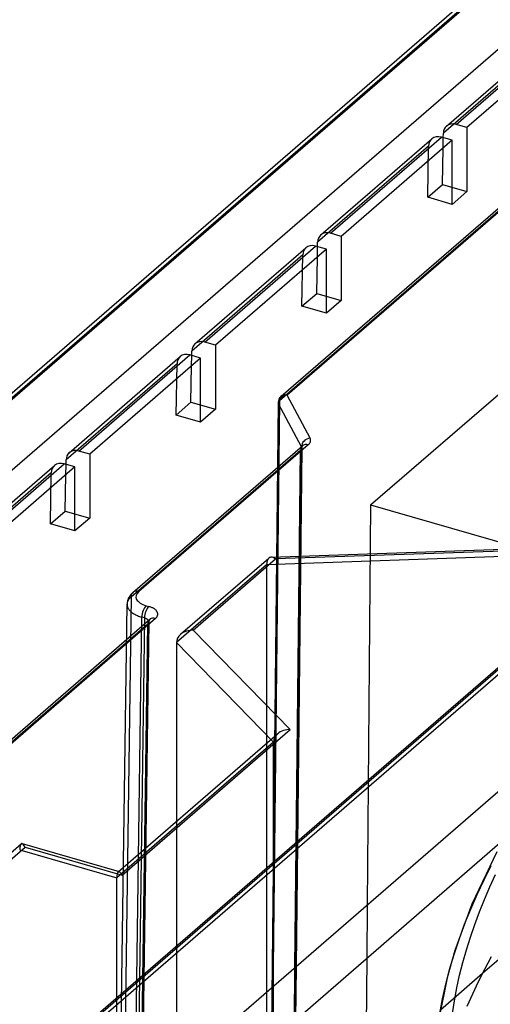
# Model space of a CAD drawing. Header units: millimetres. Extents: x -159 to 301, y 59 to 367.
# Tile 7 of 16: x -69 to -37, y 267 to 333. Entities that reach past the tile are written whole.
import ezdxf

# ---------------------------------------------------------------- set-up
doc = ezdxf.new("R2010")
doc.units = ezdxf.units.MM
doc.layers.add('MAIN-1', color=7, linetype='Continuous')
doc.layers.add('MAIN-2', color=7, linetype='Continuous')

msp = doc.modelspace()

# ---------------------------------------------------------------- linework, layer by layer
at = {"layer": 'MAIN-1'}
for p, q in [((-130.786, 255.091), (-2.698, 366.018)), ((-40.427, 326.257), (-35.277, 330.717)), ((-39.772, 326.367), (-34.622, 330.827)), ((-39.043, 326.157), (-39.772, 326.367)), ((-40.643, 325.464), (-40.638, 325.766)), ((-48.927, 318.896), (-41.427, 325.391)), ((-48.272, 319.006), (-40.772, 325.501)), ((-40.043, 325.291), (-40.772, 325.501)), ((-40.699, 322.305), (-40.655, 324.76)), ((-41.699, 321.439), (-40.699, 322.305)), ((-40.699, 322.305), (-39.043, 321.827)), ((-47.543, 318.795), (-48.272, 319.006)), ((-49.143, 318.103), (-49.138, 318.405)), ((-57.427, 311.535), (-49.927, 318.03)), ((-56.772, 311.645), (-49.272, 318.14)), ((-48.543, 317.929), (-49.272, 318.14)), ((-49.199, 314.943), (-49.155, 317.399)), ((-50.199, 314.077), (-49.199, 314.943)), ((-49.199, 314.943), (-47.543, 314.465)), ((-56.043, 311.434), (-56.772, 311.645)), ((-57.643, 310.742), (-57.638, 311.044)), ((-65.927, 304.173), (-58.427, 310.669)), ((-65.272, 304.284), (-57.772, 310.779)), ((-57.043, 310.568), (-57.772, 310.779)), ((-57.699, 307.582), (-57.655, 310.038)), ((-58.699, 306.716), (-57.699, 307.582)), ((-57.699, 307.582), (-56.043, 307.104)), ((-64.543, 304.073), (-65.272, 304.284)), ((-66.143, 303.38), (-66.138, 303.683)), ((-74.427, 296.812), (-66.927, 303.307)), ((-73.772, 296.922), (-66.272, 303.418)), ((-65.543, 303.207), (-66.272, 303.418)), ((-66.199, 300.221), (-66.155, 302.676)), ((-67.199, 299.355), (-66.199, 300.221)), ((-66.199, 300.221), (-64.543, 299.743)), ((-30.962, 294.67), (-85.814, 247.167)), ((-85.547, 247.09), (-30.695, 294.593)), ((-37.89, 275.295), (-37.407, 276.271)), ((-38.352, 274.304), (-37.89, 275.295)), ((-38.79, 273.3), (-38.352, 274.304)), ((-45.79, 273.6), (-45.822, 269.989)), ((-39.199, 272.286), (-38.79, 273.3)), ((-39.575, 271.268), (-39.199, 272.286)), ((-39.916, 270.25), (-39.575, 271.268)), ((-37.989, 268.978), (-35.643, 271.01)), ((-40.217, 269.237), (-39.916, 270.25)), ((-37.405, 270.084), (-37.853, 269.241)), ((-50.706, 265.759), (-50.667, 269.377)), ((-50.587, 269.445), (-50.626, 265.828)), ((-40.478, 268.234), (-40.217, 269.237)), ((-37.853, 269.241), (-38.277, 268.403)), ((-38.277, 268.403), (-38.676, 267.568)), ((-40.695, 267.243), (-40.478, 268.234)), ((-40.87, 266.266), (-40.695, 267.243)), ((-38.676, 267.568), (-39.049, 266.737))]:
    msp.add_line(p, q, dxfattribs=at)
for centre, major_axis, start_param, end_param in [((-39.772, 325.501), (-0.655, 0.756), 0.00005, 0.696269), ((-39.772, 325.501), (-0.655, 0.756), -0.857072, 0.00005), ((-40.772, 324.635), (0.655, -0.756), 2.28452, 3.141643), ((-48.272, 318.14), (-0.655, 0.756), 0.00005, 0.69627), ((-48.272, 318.14), (-0.655, 0.756), -0.857072, 0.00005), ((-49.272, 317.274), (0.655, -0.756), 2.28452, 3.141643), ((-56.772, 310.779), (-0.655, 0.756), -0.857072, 0.00005), ((-56.772, 310.779), (-0.655, 0.756), 0.00005, 0.69627), ((-57.772, 309.913), (0.655, -0.756), 2.28452, 3.141643), ((-65.272, 303.418), (-0.655, 0.756), -0.857072, 0.00005), ((-65.272, 303.418), (-0.655, 0.756), 0.00005, 0.69627), ((-66.272, 302.552), (0.655, -0.756), 2.28452, 3.141643)]:
    msp.add_ellipse(centre, major_axis=major_axis, ratio=0.750001, start_param=start_param, end_param=end_param, dxfattribs=at)
at = {"layer": 'MAIN-2'}
for p, q in [((-130.574, 255.582), (-2.487, 366.509)), ((-1.833, 366.618), (-129.92, 255.692)), ((-29.915, 337.526), (-118.659, 260.671)), ((-51.597, 307.998), (-22.77, 332.963)), ((-22.377, 333.029), (-51.204, 308.064)), ((-51.724, 307.699), (-22.896, 332.663)), ((-35.488, 330.226), (-40.638, 325.766)), ((-33.893, 330.617), (-39.043, 326.157)), ((-39.043, 326.157), (-39.043, 321.827)), ((-41.638, 324.9), (-49.138, 318.405)), ((-40.043, 325.291), (-47.543, 318.795)), ((-41.699, 321.439), (-41.638, 324.9)), ((-40.655, 324.76), (-40.643, 325.464)), ((-40.043, 320.961), (-40.043, 325.291)), ((-39.043, 321.827), (-40.043, 320.961)), ((-40.043, 320.961), (-41.699, 321.439)), ((-132.969, 206.479), (-3.917, 318.24)), ((-47.543, 318.795), (-47.543, 314.465)), ((-50.138, 317.539), (-57.638, 311.044)), ((-48.543, 317.929), (-56.043, 311.434)), ((-50.199, 314.077), (-50.138, 317.539)), ((-49.155, 317.399), (-49.143, 318.103)), ((-48.543, 313.599), (-48.543, 317.929)), ((-47.543, 314.465), (-48.543, 313.599)), ((-45.553, 300.636), (-29.368, 314.653)), ((-48.543, 313.599), (-50.199, 314.077)), ((-56.043, 311.434), (-56.043, 307.104)), ((-57.043, 310.568), (-64.543, 304.073)), ((-57.655, 310.038), (-57.643, 310.742)), ((-57.043, 306.238), (-57.043, 310.568)), ((-58.638, 310.178), (-66.138, 303.683)), ((-58.699, 306.716), (-58.638, 310.178)), ((-51.724, 307.699), (-52.328, 251.789)), ((-49.649, 305.162), (-51.204, 308.064)), ((-56.043, 307.104), (-57.043, 306.238)), ((-51.804, 307.551), (-52.409, 251.641)), ((-52.388, 251.561), (-51.783, 307.471)), ((-50.228, 304.57), (-51.783, 307.471)), ((-57.043, 306.238), (-58.699, 306.716)), ((-49.636, 305.136), (-49.649, 305.162)), ((-49.637, 304.877), (-49.626, 304.903)), ((-49.626, 305.111), (-49.636, 305.136)), ((-49.618, 305.085), (-49.626, 305.111)), ((-49.626, 304.903), (-49.618, 304.929)), ((-49.612, 305.059), (-49.618, 305.085)), ((-49.618, 304.929), (-49.613, 304.955)), ((-49.613, 304.955), (-49.609, 304.981)), ((-49.609, 305.033), (-49.612, 305.059)), ((-49.608, 305.007), (-49.609, 305.033)), ((-49.609, 304.981), (-49.608, 305.007)), ((-61.749, 294.417), (-50.288, 304.342)), ((-61.622, 294.716), (-50.161, 304.641)), ((-49.769, 304.707), (-61.229, 294.782)), ((-50.228, 304.57), (-50.833, 248.66)), ((-50.667, 269.377), (-50.288, 304.342)), ((-50.208, 304.491), (-50.587, 269.445)), ((-50.276, 304.353), (-50.288, 304.342)), ((-50.265, 304.364), (-50.276, 304.353)), ((-50.255, 304.375), (-50.265, 304.364)), ((-50.246, 304.387), (-50.255, 304.375)), ((-50.238, 304.399), (-50.246, 304.387)), ((-50.231, 304.411), (-50.238, 304.399)), ((-50.224, 304.423), (-50.231, 304.411)), ((-50.228, 304.57), (-50.222, 304.558)), ((-50.219, 304.435), (-50.224, 304.423)), ((-50.222, 304.558), (-50.217, 304.545)), ((-50.215, 304.447), (-50.219, 304.435)), ((-50.217, 304.545), (-50.214, 304.533)), ((-50.211, 304.459), (-50.215, 304.447)), ((-50.214, 304.533), (-50.211, 304.521)), ((-50.211, 304.521), (-50.209, 304.509)), ((-50.209, 304.472), (-50.211, 304.459)), ((-50.209, 304.509), (-50.208, 304.496)), ((-50.208, 304.484), (-50.209, 304.472)), ((-50.208, 304.491), (-50.207, 304.513)), ((-50.208, 304.496), (-50.208, 304.484)), ((-50.207, 304.513), (-50.204, 304.535)), ((-50.204, 304.535), (-50.199, 304.558)), ((-50.199, 304.558), (-50.193, 304.579)), ((-50.193, 304.579), (-50.186, 304.599)), ((-50.186, 304.599), (-50.178, 304.616)), ((-50.178, 304.616), (-50.169, 304.629)), ((-50.169, 304.629), (-50.163, 304.639)), ((-50.163, 304.639), (-50.159, 304.643)), ((-50.159, 304.643), (-50.161, 304.641)), ((-49.769, 304.707), (-49.743, 304.73)), ((-49.743, 304.73), (-49.72, 304.754)), ((-49.72, 304.754), (-49.699, 304.778)), ((-49.699, 304.778), (-49.68, 304.802)), ((-49.68, 304.802), (-49.663, 304.827)), ((-49.663, 304.827), (-49.649, 304.852)), ((-49.649, 304.852), (-49.637, 304.877)), ((-64.543, 304.073), (-64.543, 299.743)), ((-65.543, 303.207), (-73.043, 296.712)), ((-66.155, 302.676), (-66.143, 303.38)), ((-65.543, 298.877), (-65.543, 303.207)), ((-67.138, 302.817), (-74.638, 296.321)), ((-67.199, 299.355), (-67.138, 302.817)), ((-45.553, 300.636), (-45.79, 273.6)), ((-45.553, 300.636), (-30.812, 296.381)), ((-64.543, 299.743), (-65.543, 298.877)), ((-65.543, 298.877), (-67.199, 299.355)), ((-52.289, 297.108), (-34.962, 297.714)), ((-34.662, 297.59), (-51.989, 296.984)), ((-58.396, 291.892), (-52.443, 297.048)), ((-57.54, 292.176), (-51.989, 296.984)), ((-35.262, 297.204), (-52.589, 296.598)), ((-52.589, 296.598), (-58.672, 291.33)), ((-52.589, 296.598), (-52.589, 244.463)), ((-72.1, 247.231), (-15.547, 296.208)), ((-61.749, 294.417), (-62.519, 238.364)), ((-61.933, 294.305), (-61.962, 294.232)), ((-61.898, 294.377), (-61.933, 294.305)), ((-61.9, 294.255), (-61.928, 294.212)), ((-61.867, 294.296), (-61.9, 294.255)), ((-61.891, 294.39), (-61.898, 294.377)), ((-61.841, 294.471), (-61.891, 294.39)), ((-61.832, 294.337), (-61.867, 294.296)), ((-61.782, 294.551), (-61.841, 294.471)), ((-61.792, 294.378), (-61.832, 294.337)), ((-61.749, 294.417), (-61.792, 294.378)), ((-61.707, 294.635), (-61.782, 294.551)), ((-61.622, 294.716), (-61.707, 294.635)), ((-62.787, 237.871), (-62.017, 293.925)), ((-62.013, 294), (-62.017, 293.925)), ((-62.016, 293.948), (-62.017, 293.903)), ((-62.017, 293.903), (-62.013, 293.859)), ((-62.011, 293.993), (-62.016, 293.948)), ((-62.003, 294.075), (-62.013, 294)), ((-62.013, 293.859), (-62.006, 293.814)), ((-62.002, 294.037), (-62.011, 293.993)), ((-62.006, 293.814), (-61.994, 293.769)), ((-61.986, 294.154), (-62.003, 294.075)), ((-61.99, 294.082), (-62.002, 294.037)), ((-61.994, 293.769), (-61.979, 293.725)), ((-61.973, 294.126), (-61.99, 294.082)), ((-61.962, 294.232), (-61.986, 294.154)), ((-61.979, 293.725), (-61.96, 293.681)), ((-61.952, 294.169), (-61.973, 294.126)), ((-61.96, 293.681), (-61.937, 293.638)), ((-61.928, 294.212), (-61.952, 294.169)), ((-61.937, 293.638), (-61.909, 293.595)), ((-61.909, 293.595), (-61.879, 293.553)), ((-60.717, 293.826), (-60.544, 293.776)), ((-60.494, 293.76), (-60.544, 293.776)), ((-60.446, 293.744), (-60.494, 293.76)), ((-60.401, 293.727), (-60.446, 293.744)), ((-60.358, 293.71), (-60.401, 293.727)), ((-60.317, 293.691), (-60.358, 293.71)), ((-60.278, 293.672), (-60.317, 293.691)), ((-60.241, 293.651), (-60.278, 293.672)), ((-60.206, 293.63), (-60.241, 293.651)), ((-60.173, 293.609), (-60.206, 293.63)), ((-60.142, 293.586), (-60.173, 293.609)), ((-60.113, 293.563), (-60.142, 293.586)), ((-60.104, 292.956), (-91.274, 265.962)), ((-61.879, 293.553), (-61.844, 293.512)), ((-61.844, 293.512), (-61.806, 293.471)), ((-61.806, 293.471), (-61.764, 293.432)), ((-61.787, 236.998), (-61.017, 293.05)), ((-61.764, 293.432), (-61.718, 293.393)), ((-61.718, 293.393), (-61.669, 293.355)), ((-61.669, 293.355), (-61.617, 293.318)), ((-61.617, 293.318), (-61.562, 293.283)), ((-60.844, 293.001), (-61.614, 236.948)), ((-61.562, 293.283), (-61.503, 293.249)), ((-61.503, 293.249), (-61.442, 293.216)), ((-61.442, 293.216), (-61.377, 293.184)), ((-61.377, 293.184), (-61.31, 293.154)), ((-61.31, 293.154), (-61.24, 293.125)), ((-61.24, 293.125), (-61.168, 293.098)), ((-61.168, 293.098), (-61.094, 293.073)), ((-61.094, 293.073), (-61.017, 293.05)), ((-60.844, 293.001), (-61.017, 293.05)), ((-60.844, 293.001), (-60.821, 292.994)), ((-60.821, 292.994), (-60.798, 292.987)), ((-60.798, 292.987), (-60.777, 292.979)), ((-60.777, 292.979), (-60.756, 292.97)), ((-60.756, 292.97), (-60.735, 292.962)), ((-60.735, 292.962), (-60.716, 292.952)), ((-60.716, 292.952), (-60.698, 292.943)), ((-60.698, 292.943), (-60.68, 292.933)), ((-60.68, 292.933), (-60.663, 292.922)), ((-60.663, 292.922), (-60.648, 292.911)), ((-60.648, 292.911), (-60.633, 292.9)), ((-60.086, 293.539), (-60.113, 293.563)), ((-60.104, 292.956), (-60.076, 292.982)), ((-60.061, 293.514), (-60.086, 293.539)), ((-60.076, 292.982), (-60.051, 293.007)), ((-60.038, 293.489), (-60.061, 293.514)), ((-60.051, 293.007), (-60.029, 293.033)), ((-60.018, 293.464), (-60.038, 293.489)), ((-60.029, 293.033), (-60.009, 293.06)), ((-60, 293.438), (-60.018, 293.464)), ((-60.009, 293.06), (-59.992, 293.086)), ((-59.985, 293.411), (-60, 293.438)), ((-59.992, 293.086), (-59.978, 293.112)), ((-59.972, 293.384), (-59.985, 293.411)), ((-59.978, 293.112), (-59.966, 293.139)), ((-59.961, 293.357), (-59.972, 293.384)), ((-59.966, 293.139), (-59.957, 293.166)), ((-59.953, 293.33), (-59.961, 293.357)), ((-59.957, 293.166), (-59.95, 293.193)), ((-59.948, 293.303), (-59.953, 293.33)), ((-59.95, 293.193), (-59.946, 293.22)), ((-59.945, 293.275), (-59.948, 293.303)), ((-59.946, 293.22), (-59.944, 293.248)), ((-59.944, 293.248), (-59.945, 293.275)), ((-91.793, 265.597), (-60.624, 292.591)), ((-91.667, 265.896), (-60.497, 292.89)), ((-61.067, 260.37), (-60.624, 292.591)), ((-60.544, 292.74), (-60.987, 260.439)), ((-60.633, 292.9), (-60.619, 292.889)), ((-60.611, 292.603), (-60.624, 292.591)), ((-60.619, 292.889), (-60.607, 292.877)), ((-60.599, 292.615), (-60.611, 292.603)), ((-60.607, 292.877), (-60.595, 292.865)), ((-60.588, 292.628), (-60.599, 292.615)), ((-60.595, 292.865), (-60.585, 292.852)), ((-60.579, 292.64), (-60.588, 292.628)), ((-60.585, 292.852), (-60.576, 292.84)), ((-60.57, 292.653), (-60.579, 292.64)), ((-60.576, 292.84), (-60.568, 292.827)), ((-60.563, 292.666), (-60.57, 292.653)), ((-60.568, 292.827), (-60.561, 292.814)), ((-60.557, 292.68), (-60.563, 292.666)), ((-60.561, 292.814), (-60.555, 292.801)), ((-60.552, 292.693), (-60.557, 292.68)), ((-60.555, 292.801), (-60.55, 292.787)), ((-60.548, 292.707), (-60.552, 292.693)), ((-60.55, 292.787), (-60.547, 292.774)), ((-60.545, 292.72), (-60.548, 292.707)), ((-60.547, 292.774), (-60.545, 292.761)), ((-60.545, 292.761), (-60.544, 292.747)), ((-60.544, 292.734), (-60.545, 292.72)), ((-60.544, 292.741), (-60.54, 292.781)), ((-60.544, 292.747), (-60.544, 292.734)), ((-60.54, 292.785), (-60.535, 292.807)), ((-60.54, 292.781), (-60.54, 292.785)), ((-60.535, 292.807), (-60.529, 292.828)), ((-60.529, 292.828), (-60.521, 292.848)), ((-60.521, 292.848), (-60.513, 292.865)), ((-60.513, 292.865), (-60.507, 292.875)), ((-60.507, 292.875), (-60.498, 292.888)), ((-60.498, 292.888), (-60.495, 292.892)), ((-60.495, 292.892), (-60.497, 292.89)), ((-57.54, 292.176), (-50.983, 285.455)), ((-58.672, 291.33), (-52.115, 284.608)), ((-58.672, 291.33), (-58.672, 262.444)), ((-69.138, 253.38), (-29.038, 288.108)), ((-62.626, 275.829), (-51.839, 285.171)), ((-62.349, 275.612), (-50.983, 285.455)), ((-52.115, 284.608), (-62.715, 275.429)), ((-52.115, 232.474), (-52.115, 284.608)), ((-88.718, 260.807), (-69.186, 277.722)), ((-69.112, 277.739), (-62.552, 275.845)), ((-88.323, 260.692), (-68.909, 277.505)), ((-69.275, 277.325), (-62.715, 275.429)), ((-68.909, 277.505), (-62.349, 275.612)), ((-37.021, 277.181), (-38.703, 273.642)), ((-37.495, 274.808), (-37.11, 275.647)), ((-62.715, 223.294), (-62.715, 275.429)), ((-37.859, 273.965), (-37.495, 274.808)), ((-38.703, 273.642), (-39.867, 270.506)), ((-38.201, 273.119), (-37.859, 273.965)), ((-38.52, 272.27), (-38.201, 273.119)), ((-38.815, 271.418), (-38.52, 272.27)), ((-39.085, 270.563), (-38.815, 271.418)), ((-39.867, 270.506), (-40.39, 268.666)), ((-39.329, 269.704), (-39.085, 270.563)), ((-45.822, 269.989), (-45.968, 253.298)), ((-39.545, 268.843), (-39.329, 269.704)), ((-40.835, 266.513), (-37.989, 268.978)), ((-40.39, 268.666), (-40.917, 265.993)), ((-39.732, 267.98), (-39.545, 268.843)), ((-39.888, 267.114), (-39.732, 267.98)), ((-40.011, 266.246), (-39.888, 267.114))]:
    msp.add_line(p, q, dxfattribs=at)
for start, end in [(135.6438, 179.36656), (130.89376, 135.6438)]:
    msp.add_arc((-51.204, 307.544), 0.6, start, end, dxfattribs=at)
for centre, major_axis, ratio, start_param, end_param in [((-40.772, 324.635), (0.655, -0.756), 0.750001, -3.141543, -2.445322), ((-49.272, 317.274), (0.655, -0.756), 0.750001, -3.141543, -2.445322), ((-57.772, 309.913), (0.655, -0.756), 0.750001, -3.141543, -2.445322), ((-51.204, 307.544), (-0.6, 0.006), 0.501047, -0.51789, 0.267198), ((-51.204, 307.544), (-0.529, -0.283), 0.836517, -1.21119, -0.430156), ((-51.204, 307.544), (0.393, -0.454), 0.750002, -3.047467, -2.436598), ((-51.204, 307.544), (0.393, -0.454), 0.750002, 2.284521, 3.235718), ((-51.204, 307.544), (-0.529, -0.283), 0.836517, -1.992225, -1.21119), ((-49.649, 304.643), (0.529, 0.283), 0.836517, 1.149368, 2.711437), ((-49.769, 304.187), (-0.393, 0.454), 0.750002, -0.857072, 0.704996), ((-66.272, 302.552), (0.655, -0.756), 0.750001, -3.141543, -2.445322), ((-51.989, 296.118), (-0.382, 0.973), 0.475163, 0.164499, 0.879934), ((-51.989, 296.118), (-0.382, 0.973), 0.475163, -0.166252, 0.164499), ((-51.989, 296.118), (-0.382, 0.973), 0.475163, -0.690864, -0.166252), ((-61.229, 294.262), (0.393, -0.454), 0.749998, 2.284527, 3.846601), ((-60.017, 294.432), (-1.4, 0), 0.499997, -0.523612, 1.047208), ((-60.717, 293.306), (-0.166, -0.576), 0.433004, -2.553601, -0.989337), ((-60.544, 293.256), (0.166, 0.576), 0.433013, 0.588002, 2.150071), ((-60.104, 292.436), (-0.393, 0.454), 0.750002, -0.857072, 0.704996), ((-57.54, 291.31), (-1.131, 0.048), 0.764557, -0.683278, 0.032156), ((-57.54, 291.31), (-1.131, 0.048), 0.764557, -1.538641, -0.683278), ((-50.983, 284.589), (-1.131, 0.048), 0.764557, -0.683279, 0.032156), ((-50.983, 284.589), (-1.131, 0.048), 0.764557, -1.538641, -0.683279), ((-68.909, 276.639), (-0.242, 1.101), 0.249311, 0.132796, 0.84444), ((-68.909, 276.639), (-0.242, 1.101), 0.249311, -0.137223, 0.132796), ((-68.909, 276.639), (-0.242, 1.101), 0.249311, -0.722538, -0.137223), ((-62.349, 274.746), (-0.242, 1.101), 0.249311, 0.132822, 0.847713), ((-62.349, 274.746), (-0.242, 1.101), 0.249311, -0.137186, 0.132822), ((-62.349, 274.746), (-0.242, 1.101), 0.249311, -0.722538, -0.137186)]:
    msp.add_ellipse(centre, major_axis=major_axis, ratio=ratio, start_param=start_param, end_param=end_param, dxfattribs=at)

doc.saveas('drawing.dxf')
